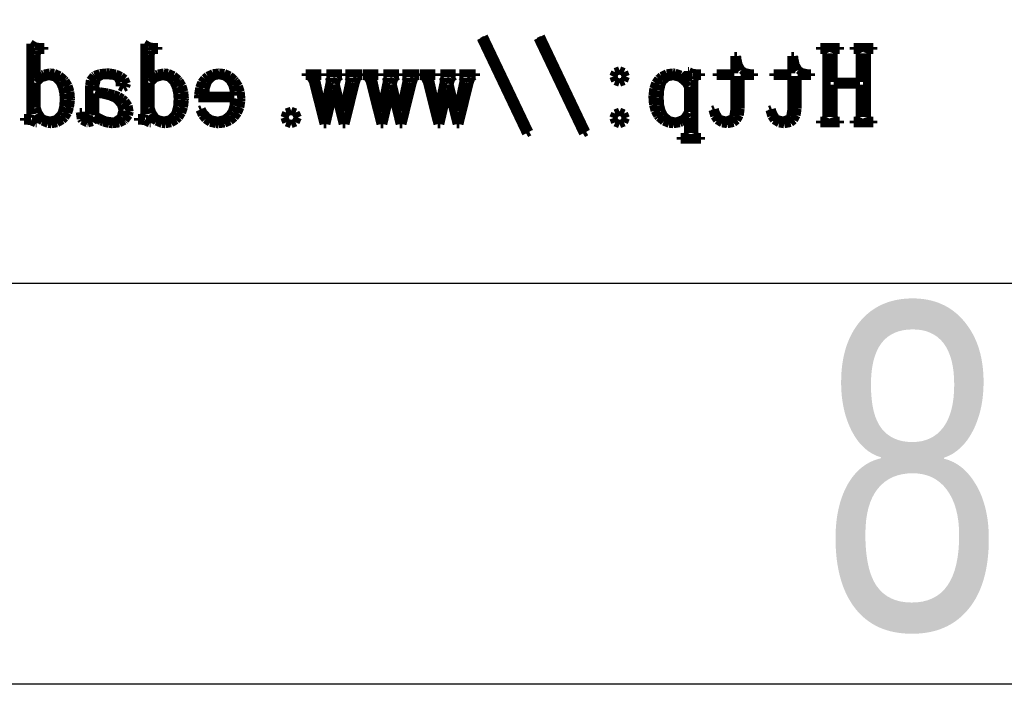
# Model space of a CAD drawing. Extents: x -59 to 351, y -56 to 231.
# Tile 5 of 34: x -39.2 to -26.91, y -55.75 to -47.46. Entities that reach past the tile are written whole.
import ezdxf

# ---------------------------------------------------------------- set-up
doc = ezdxf.new("R2010")
doc.units = 0
doc.layers.add('BG_SILKSCREEN_BOTTOM', color=23, linetype='CONTINUOUS')

msp = doc.modelspace()

# ---------------------------------------------------------------- linework, layer by layer
at = {"layer": 'BG_SILKSCREEN_BOTTOM'}
msp.add_lwpolyline([(-58.801, -55.753), (-58.801, 231.246934), (351.198942, 231.246934), (351.198942, -55.753)], close=True, dxfattribs=at)
at = {"layer": 'BG_SILKSCREEN_BOTTOM', "const_width": 0.1016}
for points in [[(-32.880554, -48.884078), (-33.446974, -47.695358)], [(-33.408366, -47.67326), (-32.841946, -48.86198)], [(-32.170624, -48.884078), (-32.737044, -47.695358)], [(-32.69742, -47.67326), (-32.131254, -48.86198)], [(-39.065962, -47.761652), (-39.065962, -48.639476)], [(-39.010844, -47.79518), (-39.065962, -47.761652)], [(-38.955726, -47.806356), (-39.010844, -47.79518)], [(-38.97757, -47.856394), (-38.938962, -47.839884)], [(-38.894258, -47.806356), (-38.955726, -47.806356)], [(-38.938962, -47.839884), (-38.894258, -47.839884)], [(-38.894258, -47.839884), (-38.894258, -47.806356)], [(-37.645086, -47.761652), (-37.645086, -48.639476)], [(-37.589968, -47.79518), (-37.645086, -47.761652)], [(-37.533834, -47.806356), (-37.589968, -47.79518)], [(-37.556694, -47.856394), (-37.51707, -47.839884)], [(-37.472366, -47.806356), (-37.533834, -47.806356)], [(-37.51707, -47.839884), (-37.472366, -47.839884)], [(-37.472366, -47.839884), (-37.472366, -47.806356)], [(-29.21127, -47.806356), (-29.21127, -47.839884)], [(-28.966668, -47.806356), (-29.21127, -47.806356)], [(-29.21127, -47.839884), (-29.188156, -47.839884)], [(-29.188156, -47.839884), (-29.149802, -47.851568)], [(-29.033216, -47.851568), (-28.988512, -47.839884)], [(-28.988512, -47.839884), (-28.966668, -47.839884)], [(-28.966668, -47.839884), (-28.966668, -47.806356)], [(-28.793694, -47.806356), (-28.793694, -47.839884)], [(-28.550108, -47.806356), (-28.793694, -47.806356)], [(-28.793694, -47.839884), (-28.77185, -47.839884)], [(-28.77185, -47.839884), (-28.733496, -47.851568)], [(-28.616656, -47.851568), (-28.571952, -47.839884)], [(-28.571952, -47.839884), (-28.550108, -47.839884)], [(-28.550108, -47.839884), (-28.550108, -47.806356)], [(-38.989, -47.906686), (-38.97757, -47.856394)], [(-38.989, -48.201072), (-38.989, -47.906686)], [(-37.567108, -47.906686), (-37.556694, -47.856394)], [(-37.567108, -48.201072), (-37.567108, -47.906686)], [(-30.282388, -47.917862), (-30.282388, -48.13427)], [(-30.249114, -47.917862), (-30.282388, -47.917862)], [(-30.24378, -47.96155), (-30.249114, -47.917862)], [(-30.228286, -48.031654), (-30.24378, -47.96155)], [(-29.571442, -47.917862), (-29.571442, -48.13427)], [(-29.538168, -47.917862), (-29.571442, -47.917862)], [(-29.532834, -47.96155), (-29.538168, -47.917862)], [(-29.51734, -48.031654), (-29.532834, -47.96155)], [(-29.149802, -47.851568), (-29.133292, -47.884588)], [(-29.133292, -47.884588), (-29.133292, -48.6791)], [(-29.044646, -47.884588), (-29.033216, -47.851568)], [(-29.044646, -48.23968), (-29.044646, -47.884588)], [(-28.733496, -47.851568), (-28.716732, -47.884588)], [(-28.716732, -47.884588), (-28.716732, -48.23968)], [(-28.62707, -47.884588), (-28.616656, -47.851568)], [(-28.62707, -48.6791), (-28.62707, -47.884588)], [(-30.193996, -48.089566), (-30.228286, -48.031654)], [(-29.482796, -48.089566), (-29.51734, -48.031654)], [(-38.979602, -48.189896), (-38.989, -48.201072)], [(-38.989, -48.250856), (-38.932866, -48.196754)], [(-38.916102, -48.145954), (-38.979602, -48.189896)], [(-38.932866, -48.196754), (-38.916102, -48.189896)], [(-38.89756, -48.137572), (-38.916102, -48.145954)], [(-38.916102, -48.189896), (-38.841172, -48.167798)], [(-38.822376, -48.123094), (-38.89756, -48.137572)], [(-38.841172, -48.167798), (-38.82771, -48.167798)], [(-38.82771, -48.167798), (-38.756844, -48.185578)], [(-38.767258, -48.12919), (-38.822376, -48.123094)], [(-38.699694, -48.15967), (-38.767258, -48.12919)], [(-38.756844, -48.185578), (-38.703758, -48.23968)], [(-38.639242, -48.212756), (-38.699694, -48.15967)], [(-38.278054, -48.162464), (-38.322758, -48.220884)], [(-38.266624, -48.154082), (-38.278054, -48.162464)], [(-38.200076, -48.131476), (-38.266624, -48.154082)], [(-38.25621, -48.284384), (-38.23843, -48.207168)], [(-38.23843, -48.207168), (-38.228016, -48.189896)], [(-38.228016, -48.189896), (-38.172898, -48.160686)], [(-38.11143, -48.123094), (-38.200076, -48.131476)], [(-38.172898, -48.160686), (-38.116764, -48.156368)], [(-38.116764, -48.156368), (-38.026086, -48.164496)], [(-38.079172, -48.123856), (-38.11143, -48.123094)], [(-38.000178, -48.137572), (-38.079172, -48.123856)], [(-38.026086, -48.164496), (-37.978334, -48.184562)], [(-37.933376, -48.167798), (-38.000178, -48.137572)], [(-37.978334, -48.184562), (-37.95014, -48.249078)], [(-37.888672, -48.203358), (-37.933376, -48.167798)], [(-37.861748, -48.262794), (-37.888672, -48.203358)], [(-37.558726, -48.189896), (-37.567108, -48.201072)], [(-37.567108, -48.250856), (-37.51199, -48.196754)], [(-37.495226, -48.145954), (-37.558726, -48.189896)], [(-37.51199, -48.196754), (-37.495226, -48.189896)], [(-37.475414, -48.137572), (-37.495226, -48.145954)], [(-37.495226, -48.189896), (-37.41928, -48.167798)], [(-37.400484, -48.123094), (-37.475414, -48.137572)], [(-37.41928, -48.167798), (-37.405818, -48.167798)], [(-37.405818, -48.167798), (-37.334952, -48.185578)], [(-37.346382, -48.12919), (-37.400484, -48.123094)], [(-37.277548, -48.15967), (-37.346382, -48.12919)], [(-37.334952, -48.185578), (-37.281866, -48.23968)], [(-37.21735, -48.212756), (-37.277548, -48.15967)], [(-36.895786, -48.195992), (-36.933124, -48.245776)], [(-36.858194, -48.165766), (-36.895786, -48.195992)], [(-36.78936, -48.133254), (-36.858194, -48.165766)], [(-36.839398, -48.22317), (-36.78428, -48.171862)], [(-36.712398, -48.123094), (-36.78936, -48.133254)], [(-36.78428, -48.171862), (-36.717732, -48.156368)], [(-36.717732, -48.156368), (-36.641786, -48.171862)], [(-36.644834, -48.131476), (-36.712398, -48.123094)], [(-36.577016, -48.160686), (-36.644834, -48.131476)], [(-36.641786, -48.171862), (-36.583366, -48.217582)], [(-36.517834, -48.212756), (-36.577016, -48.160686)], [(-35.62985, -48.13427), (-35.62985, -48.167798)], [(-35.435286, -48.13427), (-35.62985, -48.13427)], [(-35.62985, -48.167798), (-35.60699, -48.167798)], [(-35.60699, -48.167798), (-35.568382, -48.184562)], [(-35.568382, -48.184562), (-35.540188, -48.23968)], [(-35.501834, -48.212756), (-35.4965, -48.179482)], [(-35.4965, -48.179482), (-35.463226, -48.167798)], [(-35.463226, -48.167798), (-35.435286, -48.167798)], [(-35.435286, -48.167798), (-35.435286, -48.13427)], [(-35.373818, -48.13427), (-35.373818, -48.167798)], [(-35.18027, -48.13427), (-35.373818, -48.13427)], [(-35.373818, -48.167798), (-35.357054, -48.167798)], [(-35.357054, -48.167798), (-35.33013, -48.189896)], [(-35.33013, -48.189896), (-35.33013, -48.23968)], [(-35.257232, -48.267874), (-35.235388, -48.195992)], [(-35.235388, -48.195992), (-35.19678, -48.167798)], [(-35.19678, -48.167798), (-35.18027, -48.167798)], [(-35.18027, -48.167798), (-35.18027, -48.13427)], [(-35.135312, -48.13427), (-35.135312, -48.167798)], [(-34.930334, -48.13427), (-35.135312, -48.13427)], [(-35.135312, -48.167798), (-35.113468, -48.167798)], [(-35.113468, -48.167798), (-35.085274, -48.189896)], [(-35.085274, -48.189896), (-35.085274, -48.23968)], [(-35.007296, -48.250856), (-34.985452, -48.189896)], [(-34.985452, -48.189896), (-34.952178, -48.167798)], [(-34.952178, -48.167798), (-34.930334, -48.167798)], [(-34.930334, -48.167798), (-34.930334, -48.13427)], [(-34.918904, -48.13427), (-34.918904, -48.167798)], [(-34.724086, -48.13427), (-34.918904, -48.13427)], [(-34.918904, -48.167798), (-34.89706, -48.167798)], [(-34.89706, -48.167798), (-34.857436, -48.184562)], [(-34.857436, -48.184562), (-34.830258, -48.23968)], [(-34.790888, -48.212756), (-34.785554, -48.179482)], [(-34.785554, -48.179482), (-34.75228, -48.167798)], [(-34.75228, -48.167798), (-34.724086, -48.167798)], [(-34.724086, -48.167798), (-34.724086, -48.13427)], [(-34.663888, -48.13427), (-34.663888, -48.167798)], [(-34.46907, -48.13427), (-34.663888, -48.13427)], [(-34.663888, -48.167798), (-34.646108, -48.167798)], [(-34.646108, -48.167798), (-34.619184, -48.189896)], [(-34.619184, -48.189896), (-34.619184, -48.23968)], [(-34.546286, -48.267874), (-34.524442, -48.195992)], [(-34.524442, -48.195992), (-34.485834, -48.167798)], [(-34.485834, -48.167798), (-34.46907, -48.167798)], [(-34.46907, -48.167798), (-34.46907, -48.13427)], [(-34.424366, -48.13427), (-34.424366, -48.167798)], [(-34.219388, -48.13427), (-34.424366, -48.13427)], [(-34.424366, -48.167798), (-34.402522, -48.167798)], [(-34.402522, -48.167798), (-34.374582, -48.189896)], [(-34.374582, -48.189896), (-34.374582, -48.23968)], [(-34.29635, -48.250856), (-34.274506, -48.189896)], [(-34.274506, -48.189896), (-34.241232, -48.167798)], [(-34.241232, -48.167798), (-34.219388, -48.167798)], [(-34.219388, -48.167798), (-34.219388, -48.13427)], [(-34.207958, -48.13427), (-34.207958, -48.167798)], [(-34.01314, -48.13427), (-34.207958, -48.13427)], [(-34.207958, -48.167798), (-34.18586, -48.167798)], [(-34.18586, -48.167798), (-34.14649, -48.184562)], [(-34.14649, -48.184562), (-34.119312, -48.23968)], [(-34.079942, -48.212756), (-34.074608, -48.179482)], [(-34.074608, -48.179482), (-34.041334, -48.167798)], [(-34.041334, -48.167798), (-34.01314, -48.167798)], [(-34.01314, -48.167798), (-34.01314, -48.13427)], [(-33.758124, -48.13427), (-33.952942, -48.13427)], [(-33.952942, -48.13427), (-33.952942, -48.167798)], [(-33.952942, -48.167798), (-33.936178, -48.167798)], [(-33.936178, -48.167798), (-33.907984, -48.189896)], [(-33.907984, -48.189896), (-33.907984, -48.23968)], [(-33.836356, -48.267874), (-33.813496, -48.195992)], [(-33.813496, -48.195992), (-33.774888, -48.167798)], [(-33.774888, -48.167798), (-33.758124, -48.167798)], [(-33.758124, -48.167798), (-33.758124, -48.13427)], [(-33.71342, -48.13427), (-33.71342, -48.167798)], [(-33.508442, -48.13427), (-33.71342, -48.13427)], [(-33.71342, -48.167798), (-33.691576, -48.167798)], [(-33.691576, -48.167798), (-33.663382, -48.189896)], [(-33.663382, -48.189896), (-33.663382, -48.23968)], [(-33.58642, -48.250856), (-33.56356, -48.189896)], [(-33.56356, -48.189896), (-33.530286, -48.167798)], [(-33.530286, -48.167798), (-33.508442, -48.167798)], [(-33.508442, -48.167798), (-33.508442, -48.13427)], [(-31.769812, -48.11776), (-31.792672, -48.172878)], [(-31.792672, -48.172878), (-31.769812, -48.229266)], [(-31.714694, -48.09617), (-31.769812, -48.11776)], [(-31.659576, -48.11776), (-31.714694, -48.09617)], [(-31.636716, -48.172878), (-31.659576, -48.11776)], [(-31.659576, -48.229266), (-31.636716, -48.172878)], [(-31.23184, -48.201072), (-31.269178, -48.253396)], [(-31.193232, -48.166782), (-31.23184, -48.201072)], [(-31.126684, -48.13427), (-31.193232, -48.166782)], [(-31.176468, -48.2346), (-31.12135, -48.184562)], [(-31.048452, -48.123094), (-31.126684, -48.13427)], [(-31.12135, -48.184562), (-31.048452, -48.167798)], [(-31.021528, -48.12538), (-31.048452, -48.123094)], [(-31.048452, -48.167798), (-30.975554, -48.185578)], [(-30.94863, -48.151288), (-31.021528, -48.12538)], [(-30.975554, -48.185578), (-30.94863, -48.201072)], [(-30.91434, -48.175164), (-30.94863, -48.151288)], [(-30.94863, -48.201072), (-30.894528, -48.248062)], [(-30.859984, -48.2346), (-30.91434, -48.175164)], [(-30.859984, -48.106584), (-30.859984, -48.2346)], [(-30.848554, -48.106584), (-30.859984, -48.106584)], [(-30.80385, -48.12919), (-30.848554, -48.106584)], [(-30.748732, -48.13427), (-30.80385, -48.12919)], [(-30.782006, -48.217582), (-30.770576, -48.184562)], [(-30.770576, -48.184562), (-30.731968, -48.167798)], [(-30.698694, -48.13427), (-30.748732, -48.13427)], [(-30.731968, -48.167798), (-30.698694, -48.167798)], [(-30.698694, -48.167798), (-30.698694, -48.13427)], [(-30.50413, -48.13427), (-30.50413, -48.167798)], [(-30.282388, -48.13427), (-30.50413, -48.13427)], [(-30.50413, -48.167798), (-30.282388, -48.167798)], [(-30.282388, -48.167798), (-30.282388, -48.589184)], [(-30.204156, -48.167798), (-30.037786, -48.167798)], [(-30.204156, -48.57496), (-30.204156, -48.167798)], [(-30.15742, -48.116998), (-30.193996, -48.089566)], [(-30.08249, -48.13427), (-30.15742, -48.116998)], [(-30.037786, -48.13427), (-30.08249, -48.13427)], [(-30.037786, -48.167798), (-30.037786, -48.13427)], [(-29.7942, -48.13427), (-29.7942, -48.167798)], [(-29.571442, -48.13427), (-29.7942, -48.13427)], [(-29.7942, -48.167798), (-29.571442, -48.167798)], [(-29.571442, -48.167798), (-29.571442, -48.589184)], [(-29.49448, -48.167798), (-29.327856, -48.167798)], [(-29.49448, -48.57496), (-29.49448, -48.167798)], [(-29.446474, -48.116998), (-29.482796, -48.089566)], [(-29.371544, -48.13427), (-29.446474, -48.116998)], [(-29.327856, -48.13427), (-29.371544, -48.13427)], [(-29.327856, -48.167798), (-29.327856, -48.13427)], [(-38.989, -48.56226), (-38.989, -48.250856)], [(-38.703758, -48.23968), (-38.699694, -48.245776)], [(-38.699694, -48.245776), (-38.670484, -48.310292)], [(-38.670484, -48.310292), (-38.653974, -48.387254)], [(-38.627812, -48.225202), (-38.639242, -48.212756)], [(-38.590474, -48.288702), (-38.627812, -48.225202)], [(-38.568376, -48.3616), (-38.590474, -48.288702)], [(-38.322758, -48.220884), (-38.333172, -48.284384)], [(-38.333172, -48.284384), (-38.333172, -48.650652)], [(-38.25621, -48.351186), (-38.25621, -48.284384)], [(-37.95014, -48.249078), (-37.95014, -48.296068)], [(-37.95014, -48.296068), (-37.906452, -48.317658)], [(-37.906452, -48.317658), (-37.873178, -48.300894)], [(-37.873178, -48.300894), (-37.861748, -48.262794)], [(-37.567108, -48.56226), (-37.567108, -48.250856)], [(-37.281866, -48.23968), (-37.278818, -48.245776)], [(-37.278818, -48.245776), (-37.249608, -48.310292)], [(-37.249608, -48.310292), (-37.232844, -48.387254)], [(-37.206936, -48.225202), (-37.21735, -48.212756)], [(-37.169344, -48.288702), (-37.206936, -48.225202)], [(-37.1475, -48.3616), (-37.169344, -48.288702)], [(-36.959286, -48.313594), (-36.971732, -48.397668)], [(-36.933124, -48.245776), (-36.959286, -48.313594)], [(-36.884102, -48.412654), (-36.880038, -48.32477)], [(-36.880038, -48.32477), (-36.858194, -48.254158)], [(-36.858194, -48.254158), (-36.839398, -48.22317)], [(-36.583366, -48.217582), (-36.579048, -48.22317)], [(-36.579048, -48.22317), (-36.543742, -48.28667)], [(-36.543742, -48.28667), (-36.525962, -48.362362)], [(-36.505388, -48.227996), (-36.517834, -48.212756)], [(-36.465764, -48.291496), (-36.505388, -48.227996)], [(-36.442904, -48.364394), (-36.465764, -48.291496)], [(-35.540188, -48.23968), (-35.407092, -48.767492)], [(-35.413188, -48.612298), (-35.501834, -48.212756)], [(-35.33013, -48.23968), (-35.407092, -48.612298)], [(-35.17392, -48.606202), (-35.257232, -48.267874)], [(-35.085274, -48.23968), (-35.163506, -48.606202)], [(-35.135312, -48.767492), (-35.007296, -48.250856)], [(-34.830258, -48.23968), (-34.697162, -48.767492)], [(-34.702496, -48.612298), (-34.790888, -48.212756)], [(-34.619184, -48.23968), (-34.697162, -48.612298)], [(-34.462974, -48.606202), (-34.546286, -48.267874)], [(-34.374582, -48.23968), (-34.45256, -48.606202)], [(-34.424366, -48.767492), (-34.29635, -48.250856)], [(-34.119312, -48.23968), (-33.986216, -48.767492)], [(-33.991296, -48.612298), (-34.079942, -48.212756)], [(-33.907984, -48.23968), (-33.986216, -48.612298)], [(-33.753044, -48.606202), (-33.836356, -48.267874)], [(-33.663382, -48.23968), (-33.74136, -48.606202)], [(-33.71342, -48.767492), (-33.58642, -48.250856)], [(-31.769812, -48.229266), (-31.714694, -48.250856)], [(-31.714694, -48.250856), (-31.659576, -48.229266)], [(-31.293054, -48.322992), (-31.303468, -48.409098)], [(-31.269178, -48.253396), (-31.293054, -48.322992)], [(-31.209996, -48.349154), (-31.193232, -48.274986)], [(-31.193232, -48.274986), (-31.176468, -48.2346)], [(-30.894528, -48.248062), (-30.859984, -48.300894)], [(-30.859984, -48.300894), (-30.859984, -48.617378)], [(-30.782006, -48.878998), (-30.782006, -48.217582)], [(-28.716732, -48.23968), (-29.044646, -48.23968)], [(-29.044646, -48.272954), (-28.716732, -48.272954)], [(-29.044646, -48.6791), (-29.044646, -48.272954)], [(-28.716732, -48.272954), (-28.716732, -48.6791)], [(-38.653974, -48.387254), (-38.649656, -48.456088)], [(-38.561264, -48.445674), (-38.568376, -48.3616)], [(-38.561264, -48.471582), (-38.561264, -48.445674)], [(-38.19779, -48.358298), (-38.25621, -48.351186)], [(-38.25621, -48.38446), (-38.156388, -48.398684)], [(-38.25621, -48.655986), (-38.25621, -48.38446)], [(-38.102286, -48.373792), (-38.19779, -48.358298)], [(-38.156388, -48.398684), (-38.076124, -48.419766)], [(-38.024054, -48.393858), (-38.102286, -48.373792)], [(-38.076124, -48.419766), (-38.015672, -48.444658)], [(-37.962586, -48.41748), (-38.024054, -48.393858)], [(-38.015672, -48.444658), (-37.989764, -48.462184)], [(-37.916866, -48.445674), (-37.962586, -48.41748)], [(-37.88156, -48.476154), (-37.916866, -48.445674)], [(-37.232844, -48.387254), (-37.22878, -48.456088)], [(-37.139372, -48.445674), (-37.1475, -48.3616)], [(-37.140388, -48.471582), (-37.139372, -48.445674)], [(-36.971732, -48.397668), (-36.972748, -48.445674)], [(-36.972748, -48.445674), (-36.522914, -48.445674)], [(-36.522914, -48.412654), (-36.884102, -48.412654)], [(-36.522914, -48.445674), (-36.53028, -48.538384)], [(-36.525962, -48.362362), (-36.522914, -48.412654)], [(-36.434522, -48.445674), (-36.442904, -48.364394)], [(-36.435538, -48.478186), (-36.434522, -48.445674)], [(-35.373818, -48.767492), (-35.273996, -48.339756)], [(-35.273996, -48.339756), (-35.168586, -48.767492)], [(-34.663888, -48.767492), (-34.562796, -48.339756)], [(-34.562796, -48.339756), (-34.45764, -48.767492)], [(-33.952942, -48.767492), (-33.852866, -48.339756)], [(-33.852866, -48.339756), (-33.746694, -48.767492)], [(-31.303468, -48.409098), (-31.303468, -48.439578)], [(-31.303468, -48.439578), (-31.297372, -48.525684)], [(-31.215076, -48.439578), (-31.209996, -48.349154)], [(-31.20898, -48.530256), (-31.215076, -48.439578)], [(-38.96614, -48.62576), (-38.989, -48.56226)], [(-38.656006, -48.550068), (-38.674548, -48.621696)], [(-38.649656, -48.456088), (-38.656006, -48.550068)], [(-38.595554, -48.626776), (-38.572694, -48.556164)], [(-38.572694, -48.556164), (-38.561264, -48.471582)], [(-37.989764, -48.462184), (-37.936678, -48.521874)], [(-37.936678, -48.521874), (-37.916866, -48.59147)], [(-37.841936, -48.537368), (-37.88156, -48.476154)], [(-37.828474, -48.612298), (-37.841936, -48.537368)], [(-37.545264, -48.62576), (-37.567108, -48.56226)], [(-37.234876, -48.550068), (-37.253672, -48.621696)], [(-37.22878, -48.456088), (-37.234876, -48.550068)], [(-37.174678, -48.626776), (-37.150548, -48.556164)], [(-37.150548, -48.556164), (-37.140388, -48.471582)], [(-36.53028, -48.538384), (-36.552124, -48.608996)], [(-36.476178, -48.627792), (-36.447984, -48.558958)], [(-36.447984, -48.558958), (-36.435538, -48.478186)], [(-31.297372, -48.525684), (-31.276544, -48.600868)], [(-31.190184, -48.605186), (-31.20898, -48.530256)], [(-30.216856, -48.658272), (-30.204156, -48.57496)], [(-29.506926, -48.658272), (-29.49448, -48.57496)], [(-39.144194, -48.690276), (-39.144194, -48.72355)], [(-39.105586, -48.690276), (-39.144194, -48.690276)], [(-39.077646, -48.6791), (-39.105586, -48.690276)], [(-39.065962, -48.639476), (-39.077646, -48.6791)], [(-38.989, -48.655986), (-38.938962, -48.717454)], [(-38.989, -48.757078), (-38.989, -48.655986)], [(-38.927786, -48.68418), (-38.96614, -48.62576)], [(-38.89756, -48.70577), (-38.927786, -48.68418)], [(-38.69436, -48.655986), (-38.749732, -48.707294)], [(-38.674548, -48.621696), (-38.69436, -48.655986)], [(-38.66642, -48.717454), (-38.633146, -48.68418)], [(-38.633146, -48.68418), (-38.595554, -48.626776)], [(-38.449758, -48.617378), (-38.436296, -48.70196)], [(-38.422834, -48.617378), (-38.449758, -48.617378)], [(-38.41115, -48.68418), (-38.422834, -48.617378)], [(-38.372796, -48.712374), (-38.41115, -48.68418)], [(-38.344602, -48.70069), (-38.372796, -48.712374)], [(-38.333172, -48.650652), (-38.344602, -48.70069)], [(-38.289484, -48.740568), (-38.25621, -48.690276)], [(-38.218872, -48.679862), (-38.25621, -48.655986)], [(-38.25621, -48.690276), (-38.184328, -48.733202)], [(-38.150038, -48.712374), (-38.218872, -48.679862)], [(-37.95014, -48.690276), (-38.00729, -48.730154)], [(-37.936678, -48.670464), (-37.95014, -48.690276)], [(-37.916866, -48.595788), (-37.936678, -48.670464)], [(-37.916866, -48.59147), (-37.916866, -48.595788)], [(-37.883592, -48.717454), (-37.836602, -48.655986)], [(-37.836602, -48.655986), (-37.828474, -48.612298)], [(-37.723318, -48.690276), (-37.723318, -48.72355)], [(-37.683694, -48.690276), (-37.723318, -48.690276)], [(-37.656516, -48.6791), (-37.683694, -48.690276)], [(-37.645086, -48.639476), (-37.656516, -48.6791)], [(-37.567108, -48.655986), (-37.518086, -48.717454)], [(-37.567108, -48.757078), (-37.567108, -48.655986)], [(-37.506656, -48.68418), (-37.545264, -48.62576)], [(-37.475414, -48.70577), (-37.506656, -48.68418)], [(-37.272468, -48.655986), (-37.327586, -48.707294)], [(-37.253672, -48.621696), (-37.272468, -48.655986)], [(-37.245544, -48.717454), (-37.212016, -48.68418)], [(-37.212016, -48.68418), (-37.174678, -48.626776)], [(-36.92906, -48.57877), (-36.955984, -48.589184)], [(-36.955984, -48.589184), (-36.924742, -48.657256)], [(-36.908232, -48.621696), (-36.92906, -48.57877)], [(-36.924742, -48.657256), (-36.884102, -48.707294)], [(-36.856162, -48.6791), (-36.908232, -48.621696)], [(-36.811458, -48.708056), (-36.856162, -48.6791)], [(-36.584382, -48.655986), (-36.642548, -48.702976)], [(-36.552124, -48.608996), (-36.584382, -48.655986)], [(-36.573968, -48.730154), (-36.517834, -48.68418)], [(-36.517834, -48.68418), (-36.476178, -48.627792)], [(-35.896296, -48.68418), (-35.873436, -48.622458)], [(-35.873436, -48.745394), (-35.896296, -48.68418)], [(-35.873436, -48.622458), (-35.812984, -48.600868)], [(-35.812984, -48.600868), (-35.75685, -48.622458)], [(-35.75685, -48.622458), (-35.729672, -48.68418)], [(-35.729672, -48.68418), (-35.75685, -48.745394)], [(-35.407092, -48.612298), (-35.413188, -48.612298)], [(-35.163506, -48.606202), (-35.17392, -48.606202)], [(-34.697162, -48.612298), (-34.702496, -48.612298)], [(-34.45256, -48.606202), (-34.462974, -48.606202)], [(-33.986216, -48.612298), (-33.991296, -48.612298)], [(-33.74136, -48.606202), (-33.753044, -48.606202)], [(-31.769812, -48.634396), (-31.792672, -48.690276)], [(-31.792672, -48.690276), (-31.769812, -48.745394)], [(-31.714694, -48.612298), (-31.769812, -48.634396)], [(-31.659576, -48.634396), (-31.714694, -48.612298)], [(-31.636716, -48.690276), (-31.659576, -48.634396)], [(-31.659576, -48.745394), (-31.636716, -48.690276)], [(-31.276544, -48.600868), (-31.242254, -48.663098)], [(-31.242254, -48.663098), (-31.226506, -48.68418)], [(-31.226506, -48.68418), (-31.165038, -48.73498)], [(-31.159958, -48.662082), (-31.190184, -48.605186)], [(-31.156656, -48.666654), (-31.159958, -48.662082)], [(-31.096458, -48.717454), (-31.156656, -48.666654)], [(-30.904942, -48.685196), (-30.931866, -48.707294)], [(-30.859984, -48.617378), (-30.904942, -48.685196)], [(-30.876748, -48.70577), (-30.859984, -48.690276)], [(-30.859984, -48.690276), (-30.859984, -48.878998)], [(-30.52699, -48.57877), (-30.554168, -48.589184)], [(-30.554168, -48.589184), (-30.53207, -48.66767)], [(-30.53207, -48.66767), (-30.498796, -48.717454)], [(-30.517592, -48.618394), (-30.52699, -48.57877)], [(-30.482286, -48.68418), (-30.517592, -48.618394)], [(-30.465522, -48.70069), (-30.482286, -48.68418)], [(-30.393894, -48.72355), (-30.465522, -48.70069)], [(-30.310582, -48.695356), (-30.378146, -48.722788)], [(-30.29585, -48.673766), (-30.310582, -48.695356)], [(-30.282388, -48.589184), (-30.29585, -48.673766)], [(-30.249114, -48.717454), (-30.216856, -48.658272)], [(-29.816044, -48.57877), (-29.843984, -48.589184)], [(-29.843984, -48.589184), (-29.821124, -48.66767)], [(-29.821124, -48.66767), (-29.78785, -48.717454)], [(-29.806646, -48.618394), (-29.816044, -48.57877)], [(-29.77134, -48.68418), (-29.806646, -48.618394)], [(-29.754576, -48.70069), (-29.77134, -48.68418)], [(-29.682694, -48.72355), (-29.754576, -48.70069)], [(-29.599382, -48.695356), (-29.6672, -48.722788)], [(-29.584904, -48.673766), (-29.599382, -48.695356)], [(-29.571442, -48.589184), (-29.584904, -48.673766)], [(-29.538168, -48.717454), (-29.506926, -48.658272)], [(-29.133292, -48.6791), (-29.149802, -48.712374)], [(-29.033216, -48.712374), (-29.044646, -48.6791)], [(-28.716732, -48.6791), (-28.733496, -48.712374)], [(-28.616656, -48.712374), (-28.62707, -48.6791)], [(-39.144194, -48.72355), (-39.11092, -48.72355)], [(-39.11092, -48.72355), (-39.060882, -48.728884)], [(-39.060882, -48.728884), (-38.999414, -48.757078)], [(-38.999414, -48.757078), (-38.989, -48.757078)], [(-38.938962, -48.717454), (-38.916102, -48.733964)], [(-38.916102, -48.733964), (-38.84549, -48.76419)], [(-38.822376, -48.72355), (-38.89756, -48.70577)], [(-38.84549, -48.76419), (-38.805866, -48.767492)], [(-38.749732, -48.707294), (-38.822376, -48.72355)], [(-38.805866, -48.767492), (-38.731952, -48.754792)], [(-38.731952, -48.754792), (-38.66642, -48.717454)], [(-38.436296, -48.70196), (-38.422834, -48.72355)], [(-38.422834, -48.72355), (-38.356286, -48.756062)], [(-38.356286, -48.756062), (-38.349936, -48.757078)], [(-38.349936, -48.757078), (-38.289484, -48.740568)], [(-38.184328, -48.733202), (-38.156388, -48.745394)], [(-38.156388, -48.745394), (-38.082474, -48.76546)], [(-38.121844, -48.722788), (-38.150038, -48.712374)], [(-38.044882, -48.733964), (-38.121844, -48.722788)], [(-38.082474, -48.76546), (-38.039548, -48.767492)], [(-38.00729, -48.730154), (-38.044882, -48.733964)], [(-38.039548, -48.767492), (-37.95649, -48.757078)], [(-37.95649, -48.757078), (-37.891974, -48.724566)], [(-37.891974, -48.724566), (-37.883592, -48.717454)], [(-37.723318, -48.72355), (-37.68979, -48.72355)], [(-37.68979, -48.72355), (-37.640006, -48.728884)], [(-37.640006, -48.728884), (-37.578538, -48.757078)], [(-37.578538, -48.757078), (-37.567108, -48.757078)], [(-37.518086, -48.717454), (-37.495226, -48.733964)], [(-37.495226, -48.733964), (-37.423344, -48.76419)], [(-37.400484, -48.72355), (-37.475414, -48.70577)], [(-37.423344, -48.76419), (-37.383974, -48.767492)], [(-37.327586, -48.707294), (-37.400484, -48.72355)], [(-37.383974, -48.767492), (-37.31006, -48.754792)], [(-37.31006, -48.754792), (-37.245544, -48.717454)], [(-36.884102, -48.707294), (-36.823904, -48.748696)], [(-36.823904, -48.748696), (-36.747958, -48.766476)], [(-36.734242, -48.72355), (-36.811458, -48.708056)], [(-36.747958, -48.766476), (-36.722812, -48.767492)], [(-36.716462, -48.722788), (-36.734242, -48.72355)], [(-36.722812, -48.767492), (-36.642548, -48.758094)], [(-36.642548, -48.702976), (-36.716462, -48.722788)], [(-36.642548, -48.758094), (-36.573968, -48.730154)], [(-35.812984, -48.767492), (-35.873436, -48.745394)], [(-35.75685, -48.745394), (-35.812984, -48.767492)], [(-35.407092, -48.767492), (-35.373818, -48.767492)], [(-35.168586, -48.767492), (-35.135312, -48.767492)], [(-34.697162, -48.767492), (-34.663888, -48.767492)], [(-34.45764, -48.767492), (-34.424366, -48.767492)], [(-33.986216, -48.767492), (-33.952942, -48.767492)], [(-33.746694, -48.767492), (-33.71342, -48.767492)], [(-31.769812, -48.745394), (-31.714694, -48.767492)], [(-31.714694, -48.767492), (-31.659576, -48.745394)], [(-31.165038, -48.73498), (-31.095442, -48.762158)], [(-31.026608, -48.733964), (-31.096458, -48.717454)], [(-31.095442, -48.762158), (-31.043372, -48.767492)], [(-31.043372, -48.767492), (-30.963108, -48.754792)], [(-31.002732, -48.733202), (-31.026608, -48.733964)], [(-30.931866, -48.707294), (-31.002732, -48.733202)], [(-30.963108, -48.754792), (-30.943296, -48.745394)], [(-30.943296, -48.745394), (-30.876748, -48.70577)], [(-30.498796, -48.717454), (-30.435296, -48.757078)], [(-30.435296, -48.757078), (-30.37078, -48.767492)], [(-30.378146, -48.722788), (-30.393894, -48.72355)], [(-30.37078, -48.767492), (-30.291786, -48.751998)], [(-30.291786, -48.751998), (-30.249114, -48.717454)], [(-29.78785, -48.717454), (-29.725366, -48.757078)], [(-29.725366, -48.757078), (-29.66085, -48.767492)], [(-29.6672, -48.722788), (-29.682694, -48.72355)], [(-29.66085, -48.767492), (-29.58084, -48.751998)], [(-29.58084, -48.751998), (-29.538168, -48.717454)], [(-29.21127, -48.72355), (-29.21127, -48.757078)], [(-29.183076, -48.72355), (-29.21127, -48.72355)], [(-29.21127, -48.757078), (-28.966668, -48.757078)], [(-29.149802, -48.712374), (-29.183076, -48.72355)], [(-28.994608, -48.72355), (-29.033216, -48.712374)], [(-28.966668, -48.72355), (-28.994608, -48.72355)], [(-28.966668, -48.757078), (-28.966668, -48.72355)], [(-28.793694, -48.72355), (-28.793694, -48.757078)], [(-28.76677, -48.72355), (-28.793694, -48.72355)], [(-28.793694, -48.757078), (-28.550108, -48.757078)], [(-28.733496, -48.712374), (-28.76677, -48.72355)], [(-28.577286, -48.72355), (-28.616656, -48.712374)], [(-28.550108, -48.72355), (-28.577286, -48.72355)], [(-28.550108, -48.757078), (-28.550108, -48.72355)], [(-32.841946, -48.86198), (-32.880554, -48.884078)], [(-32.131254, -48.86198), (-32.170624, -48.884078)], [(-30.95371, -48.928782), (-30.95371, -48.962056)], [(-30.915356, -48.928782), (-30.95371, -48.928782)], [(-30.876748, -48.917098), (-30.915356, -48.928782)], [(-30.859984, -48.878998), (-30.876748, -48.917098)], [(-30.770576, -48.917098), (-30.782006, -48.878998)], [(-30.731968, -48.928782), (-30.770576, -48.917098)], [(-30.698694, -48.928782), (-30.731968, -48.928782)], [(-30.698694, -48.962056), (-30.698694, -48.928782)], [(-30.95371, -48.962056), (-30.698694, -48.962056)]]:
    msp.add_lwpolyline(points, dxfattribs=at)
at = {"layer": 'BG_SILKSCREEN_BOTTOM'}
for points in [[(-33.446974, -47.695358), (-33.408366, -47.67326)], [(-32.737044, -47.695358), (-32.69742, -47.67326)], [(346.198952, -50.752756), (-53.80101, -50.752756)]]:
    msp.add_lwpolyline(points, dxfattribs=at)

# ---------------------------------------------------------------- texts
at = {"layer": 'BG_SILKSCREEN_BOTTOM', "text_generation_flag": 2, "width": 0.75}
msp.add_text('8', height=4.064, dxfattribs=at).set_placement((-26.93035, -55.065168))

doc.saveas('drawing.dxf')
